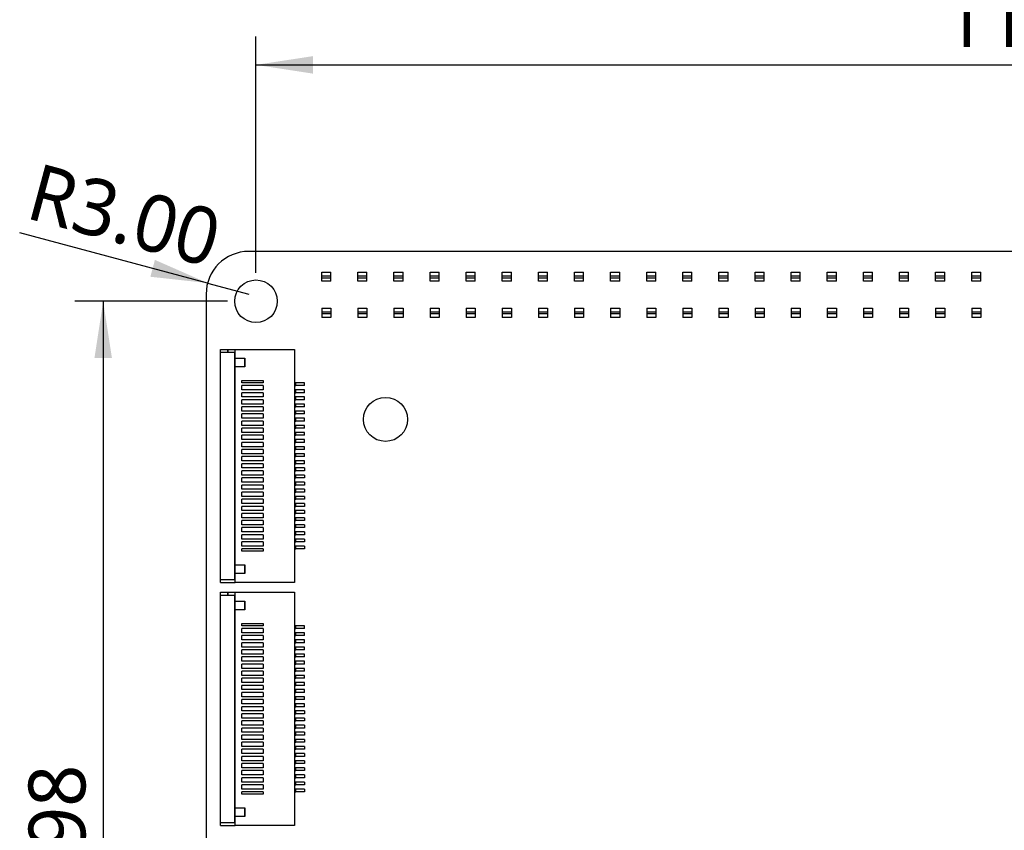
# Model space of a CAD drawing. Header units: millimetres. Extents: x 3 to 207, y 3 to 294.
# Tile 4 of 94: x 70 to 104, y 153 to 181. Entities that reach past the tile are written whole.
import ezdxf

# ---------------------------------------------------------------- set-up
doc = ezdxf.new("R2010")
doc.units = ezdxf.units.MM
doc.layers.add('几何体', color=7, linetype='Continuous')
doc.layers.add('尺寸', color=3, linetype='Continuous')
doc.styles.add('SLDTEXTSTYLE0', font='Microsoft YaHei.ttf')
doc.dimstyles.new('SLDDIMSTYLE3', dxfattribs={"dimtxt": 2, "dimasz": 3.5, "dimexe": 0, "dimexo": 0.0625, "dimgap": 0.5, "dimtad": 1, "dimlfac": 2, "dimrnd": 1e-09, "dimzin": 12, "dimdsep": 46, "dimtxsty": 'SLDTEXTSTYLE0', "dimsah": 1, "dimcen": 0.09, "dimadec": 0, "dimazin": 3, "dimtfac": 1, "dimtofl": 0, "dimtmove": 0, "dimatfit": 3, "dimfxl": 0, "dimfrac": 2, "dimtolj": 1, "dimtzin": 12, "dimarcsym": 0})
doc.dimstyles.new('SLDDIMSTYLE6', dxfattribs={"dimtxt": 2, "dimasz": 3.5, "dimexe": 0, "dimexo": 0.0625, "dimgap": 0.5, "dimtad": 1, "dimlfac": 2, "dimrnd": 1e-09, "dimzin": 4, "dimdsep": 46, "dimtxsty": 'SLDTEXTSTYLE0', "dimsah": 1, "dimcen": 0, "dimadec": 0, "dimazin": 1, "dimtfac": 1, "dimtofl": 0, "dimtmove": 0, "dimatfit": 3, "dimfxl": 0, "dimfrac": 2, "dimtolj": 1, "dimtzin": 12, "dimarcsym": 0})

# ---------------------------------------------------------------- blocks, each defined once
blk = doc.blocks.new('_D_37')
at = {"layer": '尺寸', "transparency": 16777216}
for q in [(69.824, 173.885), (77.875, 171.727)]:
    blk.add_line((76.426, 172.115), q, dxfattribs=at)
blk.add_solid([(76.426, 172.115), (74.574, 172.93), (74.415, 172.336)], dxfattribs=at)
at = {"layer": '尺寸', "transparency": 16777216, "insert": (70.484, 176.35), "char_height": 2, "attachment_point": 1, "rotation": 345, "style": 'SLDTEXTSTYLE0'}
blk.add_mtext('R3.00', dxfattribs=at)
blk = doc.blocks.new('_D_38')
at = {"layer": '尺寸', "transparency": 16777216}
for p, q in [((78.129, 172.473), (78.129, 180.792)), ((137.121, 172.473), (137.121, 180.792)), ((78.129, 179.792), (137.121, 179.792))]:
    blk.add_line(p, q, dxfattribs=at)
for points in [[(78.129, 179.792), (80.129, 179.484), (80.129, 180.099)], [(137.121, 179.792), (135.121, 180.099), (135.121, 179.484)]]:
    blk.add_solid(points, dxfattribs=at)
at = {"layer": '尺寸', "transparency": 16777216, "insert": (102.317, 182.416), "char_height": 2, "attachment_point": 1, "style": 'SLDTEXTSTYLE0'}
blk.add_mtext('117.98', dxfattribs=at)
blk = doc.blocks.new('_D_42')
at = {"layer": '尺寸', "transparency": 16777216}
for p, q in [((77.129, 171.473), (71.755, 171.473)), ((72.755, 171.473), (72.755, 134.981)), ((77.129, 134.981), (71.755, 134.981))]:
    blk.add_line(p, q, dxfattribs=at)
for points in [[(72.755, 171.473), (72.448, 169.473), (73.063, 169.473)], [(72.755, 134.981), (73.063, 136.981), (72.448, 136.981)]]:
    blk.add_solid(points, dxfattribs=at)
at = {"layer": '尺寸', "transparency": 16777216, "insert": (70.131, 148.512), "char_height": 2, "attachment_point": 1, "rotation": 90, "style": 'SLDTEXTSTYLE0'}
blk.add_mtext('72.98', dxfattribs=at)

msp = doc.modelspace()

# ---------------------------------------------------------------- linework, layer by layer
at = {"layer": '几何体'}
for p, q in [((137.3753, 173.2271), (77.8753, 173.2271)), ((80.4412, 172.4981), (80.7612, 172.4981)), ((80.4412, 172.3731), (80.4412, 172.4981)), ((80.7612, 172.3731), (80.7612, 172.4981)), ((81.7112, 172.4981), (82.0312, 172.4981)), ((81.7112, 172.3731), (81.7112, 172.4981)), ((82.0312, 172.3731), (82.0312, 172.4981)), ((82.9812, 172.4981), (83.3012, 172.4981)), ((82.9812, 172.3731), (82.9812, 172.4981)), ((83.3012, 172.3731), (83.3012, 172.4981)), ((84.2512, 172.4981), (84.5712, 172.4981)), ((84.2512, 172.3731), (84.2512, 172.4981)), ((84.5712, 172.3731), (84.5712, 172.4981)), ((85.5212, 172.4981), (85.8412, 172.4981)), ((85.5212, 172.3731), (85.5212, 172.4981)), ((85.8412, 172.3731), (85.8412, 172.4981)), ((86.7912, 172.4981), (87.1112, 172.4981)), ((86.7912, 172.3731), (86.7912, 172.4981)), ((87.1112, 172.3731), (87.1112, 172.4981)), ((88.0612, 172.4981), (88.3812, 172.4981)), ((88.0612, 172.3731), (88.0612, 172.4981)), ((88.3812, 172.3731), (88.3812, 172.4981)), ((89.3312, 172.4981), (89.6512, 172.4981)), ((89.3312, 172.3731), (89.3312, 172.4981)), ((89.6512, 172.3731), (89.6512, 172.4981)), ((90.6012, 172.4981), (90.9212, 172.4981)), ((90.6012, 172.3731), (90.6012, 172.4981)), ((90.9212, 172.3731), (90.9212, 172.4981)), ((91.8712, 172.4981), (92.1912, 172.4981)), ((91.8712, 172.3731), (91.8712, 172.4981)), ((92.1912, 172.3731), (92.1912, 172.4981)), ((93.1412, 172.4981), (93.4612, 172.4981)), ((93.1412, 172.3731), (93.1412, 172.4981)), ((93.4612, 172.3731), (93.4612, 172.4981)), ((94.4112, 172.4981), (94.7312, 172.4981)), ((94.4112, 172.3731), (94.4112, 172.4981)), ((94.7312, 172.3731), (94.7312, 172.4981)), ((95.6812, 172.4981), (96.0012, 172.4981)), ((95.6812, 172.3731), (95.6812, 172.4981)), ((96.0012, 172.3731), (96.0012, 172.4981)), ((96.9512, 172.4981), (97.2712, 172.4981)), ((96.9512, 172.3731), (96.9512, 172.4981)), ((97.2712, 172.3731), (97.2712, 172.4981)), ((98.2212, 172.4981), (98.5412, 172.4981)), ((98.2212, 172.3731), (98.2212, 172.4981)), ((98.5412, 172.3731), (98.5412, 172.4981)), ((99.4912, 172.4981), (99.8112, 172.4981)), ((99.4912, 172.3731), (99.4912, 172.4981)), ((99.8112, 172.3731), (99.8112, 172.4981)), ((100.7612, 172.4981), (101.0812, 172.4981)), ((100.7612, 172.3731), (100.7612, 172.4981)), ((101.0812, 172.3731), (101.0812, 172.4981)), ((102.0312, 172.4981), (102.3512, 172.4981)), ((102.0312, 172.3731), (102.0312, 172.4981)), ((102.3512, 172.3731), (102.3512, 172.4981)), ((103.3012, 172.4981), (103.6212, 172.4981)), ((103.3012, 172.3731), (103.3012, 172.4981)), ((103.6212, 172.3731), (103.6212, 172.4981)), ((80.4412, 172.3731), (80.7612, 172.3731)), ((80.4412, 172.3031), (80.4412, 172.3731)), ((80.4412, 172.3031), (80.7612, 172.3031)), ((80.4412, 172.1781), (80.4412, 172.3031)), ((80.7612, 172.1781), (80.4412, 172.1781)), ((80.7612, 172.3031), (80.7612, 172.3731)), ((80.7612, 172.1781), (80.7612, 172.3031)), ((81.7112, 172.3731), (82.0312, 172.3731)), ((81.7112, 172.3031), (81.7112, 172.3731)), ((81.7112, 172.3031), (82.0312, 172.3031)), ((81.7112, 172.1781), (81.7112, 172.3031)), ((82.0312, 172.1781), (81.7112, 172.1781)), ((82.0312, 172.3031), (82.0312, 172.3731)), ((82.0312, 172.1781), (82.0312, 172.3031)), ((82.9812, 172.3731), (83.3012, 172.3731)), ((82.9812, 172.3031), (82.9812, 172.3731)), ((82.9812, 172.3031), (83.3012, 172.3031)), ((82.9812, 172.1781), (82.9812, 172.3031)), ((83.3012, 172.1781), (82.9812, 172.1781)), ((83.3012, 172.3031), (83.3012, 172.3731)), ((83.3012, 172.1781), (83.3012, 172.3031)), ((84.2512, 172.3731), (84.5712, 172.3731)), ((84.2512, 172.3031), (84.2512, 172.3731)), ((84.2512, 172.3031), (84.5712, 172.3031)), ((84.2512, 172.1781), (84.2512, 172.3031)), ((84.5712, 172.1781), (84.2512, 172.1781)), ((84.5712, 172.3031), (84.5712, 172.3731)), ((84.5712, 172.1781), (84.5712, 172.3031)), ((85.5212, 172.3731), (85.8412, 172.3731)), ((85.5212, 172.3031), (85.5212, 172.3731)), ((85.5212, 172.3031), (85.8412, 172.3031)), ((85.5212, 172.1781), (85.5212, 172.3031)), ((85.8412, 172.1781), (85.5212, 172.1781)), ((85.8412, 172.3031), (85.8412, 172.3731)), ((85.8412, 172.1781), (85.8412, 172.3031)), ((86.7912, 172.3731), (87.1112, 172.3731)), ((86.7912, 172.3031), (86.7912, 172.3731)), ((86.7912, 172.3031), (87.1112, 172.3031)), ((86.7912, 172.1781), (86.7912, 172.3031)), ((87.1112, 172.1781), (86.7912, 172.1781)), ((87.1112, 172.3031), (87.1112, 172.3731)), ((87.1112, 172.1781), (87.1112, 172.3031)), ((88.0612, 172.3731), (88.3812, 172.3731)), ((88.0612, 172.3031), (88.0612, 172.3731)), ((88.0612, 172.3031), (88.3812, 172.3031)), ((88.0612, 172.1781), (88.0612, 172.3031)), ((88.3812, 172.1781), (88.0612, 172.1781)), ((88.3812, 172.3031), (88.3812, 172.3731)), ((88.3812, 172.1781), (88.3812, 172.3031)), ((89.3312, 172.3731), (89.6512, 172.3731)), ((89.3312, 172.3031), (89.3312, 172.3731)), ((89.3312, 172.3031), (89.6512, 172.3031)), ((89.3312, 172.1781), (89.3312, 172.3031)), ((89.6512, 172.1781), (89.3312, 172.1781)), ((89.6512, 172.3031), (89.6512, 172.3731)), ((89.6512, 172.1781), (89.6512, 172.3031)), ((90.6012, 172.3731), (90.9212, 172.3731)), ((90.6012, 172.3031), (90.6012, 172.3731)), ((90.6012, 172.3031), (90.9212, 172.3031)), ((90.6012, 172.1781), (90.6012, 172.3031)), ((90.9212, 172.1781), (90.6012, 172.1781)), ((90.9212, 172.3031), (90.9212, 172.3731)), ((90.9212, 172.1781), (90.9212, 172.3031)), ((91.8712, 172.3731), (92.1912, 172.3731)), ((91.8712, 172.3031), (91.8712, 172.3731)), ((91.8712, 172.3031), (92.1912, 172.3031)), ((91.8712, 172.1781), (91.8712, 172.3031)), ((92.1912, 172.1781), (91.8712, 172.1781)), ((92.1912, 172.3031), (92.1912, 172.3731)), ((92.1912, 172.1781), (92.1912, 172.3031)), ((93.1412, 172.3731), (93.4612, 172.3731)), ((93.1412, 172.3031), (93.1412, 172.3731)), ((93.1412, 172.3031), (93.4612, 172.3031)), ((93.1412, 172.1781), (93.1412, 172.3031)), ((93.4612, 172.1781), (93.1412, 172.1781)), ((93.4612, 172.3031), (93.4612, 172.3731)), ((93.4612, 172.1781), (93.4612, 172.3031)), ((94.4112, 172.3731), (94.7312, 172.3731)), ((94.4112, 172.3031), (94.4112, 172.3731)), ((94.4112, 172.3031), (94.7312, 172.3031)), ((94.4112, 172.1781), (94.4112, 172.3031)), ((94.7312, 172.1781), (94.4112, 172.1781)), ((94.7312, 172.3031), (94.7312, 172.3731)), ((94.7312, 172.1781), (94.7312, 172.3031)), ((95.6812, 172.3731), (96.0012, 172.3731)), ((95.6812, 172.3031), (95.6812, 172.3731)), ((95.6812, 172.3031), (96.0012, 172.3031)), ((95.6812, 172.1781), (95.6812, 172.3031)), ((96.0012, 172.1781), (95.6812, 172.1781)), ((96.0012, 172.3031), (96.0012, 172.3731)), ((96.0012, 172.1781), (96.0012, 172.3031)), ((96.9512, 172.3731), (97.2712, 172.3731)), ((96.9512, 172.3031), (96.9512, 172.3731)), ((96.9512, 172.3031), (97.2712, 172.3031)), ((96.9512, 172.1781), (96.9512, 172.3031)), ((97.2712, 172.1781), (96.9512, 172.1781)), ((97.2712, 172.3031), (97.2712, 172.3731)), ((97.2712, 172.1781), (97.2712, 172.3031)), ((98.2212, 172.3731), (98.5412, 172.3731)), ((98.2212, 172.3031), (98.2212, 172.3731)), ((98.2212, 172.3031), (98.5412, 172.3031)), ((98.2212, 172.1781), (98.2212, 172.3031)), ((98.5412, 172.1781), (98.2212, 172.1781)), ((98.5412, 172.3031), (98.5412, 172.3731)), ((98.5412, 172.1781), (98.5412, 172.3031)), ((99.4912, 172.3731), (99.8112, 172.3731)), ((99.4912, 172.3031), (99.4912, 172.3731)), ((99.4912, 172.3031), (99.8112, 172.3031)), ((99.4912, 172.1781), (99.4912, 172.3031)), ((99.8112, 172.1781), (99.4912, 172.1781)), ((99.8112, 172.3031), (99.8112, 172.3731)), ((99.8112, 172.1781), (99.8112, 172.3031)), ((100.7612, 172.3731), (101.0812, 172.3731)), ((100.7612, 172.3031), (100.7612, 172.3731)), ((100.7612, 172.3031), (101.0812, 172.3031)), ((100.7612, 172.1781), (100.7612, 172.3031)), ((101.0812, 172.1781), (100.7612, 172.1781)), ((101.0812, 172.3031), (101.0812, 172.3731)), ((101.0812, 172.1781), (101.0812, 172.3031)), ((102.0312, 172.3731), (102.3512, 172.3731)), ((102.0312, 172.3031), (102.0312, 172.3731)), ((102.0312, 172.3031), (102.3512, 172.3031)), ((102.0312, 172.1781), (102.0312, 172.3031)), ((102.3512, 172.1781), (102.0312, 172.1781)), ((102.3512, 172.3031), (102.3512, 172.3731)), ((102.3512, 172.1781), (102.3512, 172.3031)), ((103.3012, 172.3731), (103.6212, 172.3731)), ((103.3012, 172.3031), (103.3012, 172.3731)), ((103.3012, 172.3031), (103.6212, 172.3031)), ((103.3012, 172.1781), (103.3012, 172.3031)), ((103.6212, 172.1781), (103.3012, 172.1781)), ((103.6212, 172.3031), (103.6212, 172.3731)), ((103.6212, 172.1781), (103.6212, 172.3031)), ((76.3753, 171.7271), (76.3753, 134.7271)), ((80.4412, 171.2281), (80.7612, 171.2281)), ((80.4412, 171.2281), (80.4412, 171.1031)), ((80.4412, 171.1031), (80.7612, 171.1031)), ((80.4412, 171.1031), (80.4412, 171.0331)), ((80.7612, 171.2281), (80.7612, 171.1031)), ((80.7612, 171.1031), (80.7612, 171.0331)), ((81.7112, 171.2281), (82.0312, 171.2281)), ((81.7112, 171.2281), (81.7112, 171.1031)), ((81.7112, 171.1031), (82.0312, 171.1031)), ((81.7112, 171.1031), (81.7112, 171.0331)), ((82.0312, 171.2281), (82.0312, 171.1031)), ((82.0312, 171.1031), (82.0312, 171.0331)), ((82.9812, 171.2281), (83.3012, 171.2281)), ((82.9812, 171.2281), (82.9812, 171.1031)), ((82.9812, 171.1031), (83.3012, 171.1031)), ((82.9812, 171.1031), (82.9812, 171.0331)), ((83.3012, 171.2281), (83.3012, 171.1031)), ((83.3012, 171.1031), (83.3012, 171.0331)), ((84.2512, 171.2281), (84.5712, 171.2281)), ((84.2512, 171.2281), (84.2512, 171.1031)), ((84.2512, 171.1031), (84.5712, 171.1031)), ((84.2512, 171.1031), (84.2512, 171.0331)), ((84.5712, 171.2281), (84.5712, 171.1031)), ((84.5712, 171.1031), (84.5712, 171.0331)), ((85.5212, 171.2281), (85.8412, 171.2281)), ((85.5212, 171.2281), (85.5212, 171.1031)), ((85.5212, 171.1031), (85.8412, 171.1031)), ((85.5212, 171.1031), (85.5212, 171.0331)), ((85.8412, 171.2281), (85.8412, 171.1031)), ((85.8412, 171.1031), (85.8412, 171.0331)), ((86.7912, 171.2281), (87.1112, 171.2281)), ((86.7912, 171.2281), (86.7912, 171.1031)), ((86.7912, 171.1031), (87.1112, 171.1031)), ((86.7912, 171.1031), (86.7912, 171.0331)), ((87.1112, 171.2281), (87.1112, 171.1031)), ((87.1112, 171.1031), (87.1112, 171.0331)), ((88.0612, 171.2281), (88.3812, 171.2281)), ((88.0612, 171.2281), (88.0612, 171.1031)), ((88.0612, 171.1031), (88.3812, 171.1031)), ((88.0612, 171.1031), (88.0612, 171.0331)), ((88.3812, 171.2281), (88.3812, 171.1031)), ((88.3812, 171.1031), (88.3812, 171.0331)), ((89.3312, 171.2281), (89.6512, 171.2281)), ((89.3312, 171.2281), (89.3312, 171.1031)), ((89.3312, 171.1031), (89.6512, 171.1031)), ((89.3312, 171.1031), (89.3312, 171.0331)), ((89.6512, 171.2281), (89.6512, 171.1031)), ((89.6512, 171.1031), (89.6512, 171.0331)), ((90.6012, 171.2281), (90.9212, 171.2281)), ((90.6012, 171.2281), (90.6012, 171.1031)), ((90.6012, 171.1031), (90.9212, 171.1031)), ((90.6012, 171.1031), (90.6012, 171.0331)), ((90.9212, 171.2281), (90.9212, 171.1031)), ((90.9212, 171.1031), (90.9212, 171.0331)), ((91.8712, 171.2281), (92.1912, 171.2281)), ((91.8712, 171.2281), (91.8712, 171.1031)), ((91.8712, 171.1031), (92.1912, 171.1031)), ((91.8712, 171.1031), (91.8712, 171.0331)), ((92.1912, 171.2281), (92.1912, 171.1031)), ((92.1912, 171.1031), (92.1912, 171.0331)), ((93.1412, 171.2281), (93.4612, 171.2281)), ((93.1412, 171.2281), (93.1412, 171.1031)), ((93.1412, 171.1031), (93.4612, 171.1031)), ((93.1412, 171.1031), (93.1412, 171.0331)), ((93.4612, 171.2281), (93.4612, 171.1031)), ((93.4612, 171.1031), (93.4612, 171.0331)), ((94.4112, 171.2281), (94.7312, 171.2281)), ((94.4112, 171.2281), (94.4112, 171.1031)), ((94.4112, 171.1031), (94.7312, 171.1031)), ((94.4112, 171.1031), (94.4112, 171.0331)), ((94.7312, 171.2281), (94.7312, 171.1031)), ((94.7312, 171.1031), (94.7312, 171.0331)), ((95.6812, 171.2281), (96.0012, 171.2281)), ((95.6812, 171.2281), (95.6812, 171.1031)), ((95.6812, 171.1031), (96.0012, 171.1031)), ((95.6812, 171.1031), (95.6812, 171.0331)), ((96.0012, 171.2281), (96.0012, 171.1031)), ((96.0012, 171.1031), (96.0012, 171.0331)), ((96.9512, 171.2281), (97.2712, 171.2281)), ((96.9512, 171.2281), (96.9512, 171.1031)), ((96.9512, 171.1031), (97.2712, 171.1031)), ((96.9512, 171.1031), (96.9512, 171.0331)), ((97.2712, 171.2281), (97.2712, 171.1031)), ((97.2712, 171.1031), (97.2712, 171.0331)), ((98.2212, 171.2281), (98.5412, 171.2281)), ((98.2212, 171.2281), (98.2212, 171.1031)), ((98.2212, 171.1031), (98.5412, 171.1031)), ((98.2212, 171.1031), (98.2212, 171.0331)), ((98.5412, 171.2281), (98.5412, 171.1031)), ((98.5412, 171.1031), (98.5412, 171.0331)), ((99.4912, 171.2281), (99.8112, 171.2281)), ((99.4912, 171.2281), (99.4912, 171.1031)), ((99.4912, 171.1031), (99.8112, 171.1031)), ((99.4912, 171.1031), (99.4912, 171.0331)), ((99.8112, 171.2281), (99.8112, 171.1031)), ((99.8112, 171.1031), (99.8112, 171.0331)), ((100.7612, 171.2281), (101.0812, 171.2281)), ((100.7612, 171.2281), (100.7612, 171.1031)), ((100.7612, 171.1031), (101.0812, 171.1031)), ((100.7612, 171.1031), (100.7612, 171.0331)), ((101.0812, 171.2281), (101.0812, 171.1031)), ((101.0812, 171.1031), (101.0812, 171.0331)), ((102.0312, 171.2281), (102.3512, 171.2281)), ((102.0312, 171.2281), (102.0312, 171.1031)), ((102.0312, 171.1031), (102.3512, 171.1031)), ((102.0312, 171.1031), (102.0312, 171.0331)), ((102.3512, 171.2281), (102.3512, 171.1031)), ((102.3512, 171.1031), (102.3512, 171.0331)), ((103.3012, 171.2281), (103.6212, 171.2281)), ((103.3012, 171.2281), (103.3012, 171.1031)), ((103.3012, 171.1031), (103.6212, 171.1031)), ((103.3012, 171.1031), (103.3012, 171.0331)), ((103.6212, 171.2281), (103.6212, 171.1031)), ((103.6212, 171.1031), (103.6212, 171.0331)), ((80.7612, 171.0331), (80.4412, 171.0331)), ((80.4412, 171.0331), (80.4412, 170.9081)), ((80.7612, 170.9081), (80.4412, 170.9081)), ((80.7612, 171.0331), (80.7612, 170.9081)), ((82.0312, 171.0331), (81.7112, 171.0331)), ((81.7112, 171.0331), (81.7112, 170.9081)), ((82.0312, 170.9081), (81.7112, 170.9081)), ((82.0312, 171.0331), (82.0312, 170.9081)), ((83.3012, 171.0331), (82.9812, 171.0331)), ((82.9812, 171.0331), (82.9812, 170.9081)), ((83.3012, 170.9081), (82.9812, 170.9081)), ((83.3012, 171.0331), (83.3012, 170.9081)), ((84.5712, 171.0331), (84.2512, 171.0331)), ((84.2512, 171.0331), (84.2512, 170.9081)), ((84.5712, 170.9081), (84.2512, 170.9081)), ((84.5712, 171.0331), (84.5712, 170.9081)), ((85.8412, 171.0331), (85.5212, 171.0331)), ((85.5212, 171.0331), (85.5212, 170.9081)), ((85.8412, 170.9081), (85.5212, 170.9081)), ((85.8412, 171.0331), (85.8412, 170.9081)), ((87.1112, 171.0331), (86.7912, 171.0331)), ((86.7912, 171.0331), (86.7912, 170.9081)), ((87.1112, 170.9081), (86.7912, 170.9081)), ((87.1112, 171.0331), (87.1112, 170.9081)), ((88.3812, 171.0331), (88.0612, 171.0331)), ((88.0612, 171.0331), (88.0612, 170.9081)), ((88.3812, 170.9081), (88.0612, 170.9081)), ((88.3812, 171.0331), (88.3812, 170.9081)), ((89.6512, 171.0331), (89.3312, 171.0331)), ((89.3312, 171.0331), (89.3312, 170.9081)), ((89.6512, 170.9081), (89.3312, 170.9081)), ((89.6512, 171.0331), (89.6512, 170.9081)), ((90.9212, 171.0331), (90.6012, 171.0331)), ((90.6012, 171.0331), (90.6012, 170.9081)), ((90.9212, 170.9081), (90.6012, 170.9081)), ((90.9212, 171.0331), (90.9212, 170.9081)), ((92.1912, 171.0331), (91.8712, 171.0331)), ((91.8712, 171.0331), (91.8712, 170.9081)), ((92.1912, 170.9081), (91.8712, 170.9081)), ((92.1912, 171.0331), (92.1912, 170.9081)), ((93.4612, 171.0331), (93.1412, 171.0331)), ((93.1412, 171.0331), (93.1412, 170.9081)), ((93.4612, 170.9081), (93.1412, 170.9081)), ((93.4612, 171.0331), (93.4612, 170.9081)), ((94.7312, 171.0331), (94.4112, 171.0331)), ((94.4112, 171.0331), (94.4112, 170.9081)), ((94.7312, 170.9081), (94.4112, 170.9081)), ((94.7312, 171.0331), (94.7312, 170.9081)), ((96.0012, 171.0331), (95.6812, 171.0331)), ((95.6812, 171.0331), (95.6812, 170.9081)), ((96.0012, 170.9081), (95.6812, 170.9081)), ((96.0012, 171.0331), (96.0012, 170.9081)), ((97.2712, 171.0331), (96.9512, 171.0331)), ((96.9512, 171.0331), (96.9512, 170.9081)), ((97.2712, 170.9081), (96.9512, 170.9081)), ((97.2712, 171.0331), (97.2712, 170.9081)), ((98.5412, 171.0331), (98.2212, 171.0331)), ((98.2212, 171.0331), (98.2212, 170.9081)), ((98.5412, 170.9081), (98.2212, 170.9081)), ((98.5412, 171.0331), (98.5412, 170.9081)), ((99.8112, 171.0331), (99.4912, 171.0331)), ((99.4912, 171.0331), (99.4912, 170.9081)), ((99.8112, 170.9081), (99.4912, 170.9081)), ((99.8112, 171.0331), (99.8112, 170.9081)), ((101.0812, 171.0331), (100.7612, 171.0331)), ((100.7612, 171.0331), (100.7612, 170.9081)), ((101.0812, 170.9081), (100.7612, 170.9081)), ((101.0812, 171.0331), (101.0812, 170.9081)), ((102.3512, 171.0331), (102.0312, 171.0331)), ((102.0312, 171.0331), (102.0312, 170.9081)), ((102.3512, 170.9081), (102.0312, 170.9081)), ((102.3512, 171.0331), (102.3512, 170.9081)), ((103.6212, 171.0331), (103.3012, 171.0331)), ((103.3012, 171.0331), (103.3012, 170.9081)), ((103.6212, 170.9081), (103.3012, 170.9081)), ((103.6212, 171.0331), (103.6212, 170.9081)), ((76.8833, 169.7821), (77.1333, 169.7821)), ((76.8833, 169.6821), (76.8833, 169.7821)), ((76.8833, 169.6821), (77.3845, 169.6821)), ((76.8833, 161.6821), (76.8833, 169.6821)), ((77.1333, 169.6821), (77.1333, 169.7821)), ((77.1433, 169.7821), (77.1433, 169.6821)), ((77.1433, 169.7821), (77.3945, 169.7821)), ((77.3845, 161.6821), (77.3845, 169.6821)), ((77.3945, 169.7821), (79.4833, 169.7821)), ((77.3945, 169.4721), (77.3945, 169.7821)), ((79.4833, 169.7821), (79.4833, 161.5821)), ((77.3945, 169.4721), (77.7414, 169.4721)), ((77.3945, 169.4721), (77.3945, 169.4621)), ((77.7314, 169.4621), (77.3945, 169.4621)), ((77.3945, 169.1726), (77.3945, 169.4621)), ((77.7314, 169.1726), (77.7314, 169.4621)), ((77.7414, 169.4721), (77.7414, 169.1626)), ((77.3945, 169.1726), (77.7314, 169.1726)), ((77.3945, 169.1726), (77.3945, 169.1626)), ((77.7414, 169.1626), (77.3945, 169.1626)), ((77.3945, 162.2015), (77.3945, 169.1626)), ((77.6333, 168.6071), (77.6333, 168.6821)), ((77.6333, 168.6821), (78.3833, 168.6821)), ((78.3833, 168.6821), (78.3833, 168.6071)), ((78.3833, 168.6071), (77.6333, 168.6071)), ((77.6333, 168.3571), (77.6333, 168.5071)), ((78.3833, 168.5071), (77.6333, 168.5071)), ((78.3833, 168.3571), (77.6333, 168.3571)), ((78.3833, 168.5071), (78.3833, 168.3571)), ((79.5333, 168.6071), (79.4833, 168.6071)), ((79.4833, 168.5071), (79.5333, 168.5071)), ((79.5333, 168.3571), (79.4833, 168.3571)), ((79.5333, 168.5071), (79.5333, 168.6071)), ((79.8333, 168.6071), (79.5333, 168.6071)), ((79.8333, 168.5071), (79.5333, 168.5071)), ((79.5333, 168.2571), (79.5333, 168.3571)), ((79.8333, 168.3571), (79.5333, 168.3571)), ((79.8333, 168.5071), (79.8333, 168.6071)), ((79.8333, 168.2571), (79.8333, 168.3571)), ((77.6333, 168.1071), (77.6333, 168.2571)), ((78.3833, 168.2571), (77.6333, 168.2571)), ((78.3833, 168.1071), (77.6333, 168.1071)), ((77.6333, 167.8571), (77.6333, 168.0071)), ((78.3833, 168.0071), (77.6333, 168.0071)), ((78.3833, 168.2571), (78.3833, 168.1071)), ((78.3833, 168.0071), (78.3833, 167.8571)), ((79.4833, 168.2571), (79.5333, 168.2571)), ((79.5333, 168.1071), (79.4833, 168.1071)), ((79.4833, 168.0071), (79.5333, 168.0071)), ((79.8333, 168.2571), (79.5333, 168.2571)), ((79.5333, 168.0071), (79.5333, 168.1071)), ((79.8333, 168.1071), (79.5333, 168.1071)), ((79.8333, 168.0071), (79.5333, 168.0071)), ((79.8333, 168.0071), (79.8333, 168.1071)), ((78.3833, 167.8571), (77.6333, 167.8571)), ((77.6333, 167.6071), (77.6333, 167.7571)), ((78.3833, 167.7571), (77.6333, 167.7571)), ((78.3833, 167.6071), (77.6333, 167.6071)), ((78.3833, 167.7571), (78.3833, 167.6071)), ((79.5333, 167.8571), (79.4833, 167.8571)), ((79.4833, 167.7571), (79.5333, 167.7571)), ((79.5333, 167.6071), (79.4833, 167.6071)), ((79.5333, 167.7571), (79.5333, 167.8571)), ((79.8333, 167.8571), (79.5333, 167.8571)), ((79.8333, 167.7571), (79.5333, 167.7571)), ((79.5333, 167.5071), (79.5333, 167.6071)), ((79.8333, 167.6071), (79.5333, 167.6071)), ((79.8333, 167.7571), (79.8333, 167.8571)), ((79.8333, 167.5071), (79.8333, 167.6071)), ((77.6333, 167.3571), (77.6333, 167.5071)), ((78.3833, 167.5071), (77.6333, 167.5071)), ((78.3833, 167.3571), (77.6333, 167.3571)), ((77.6333, 167.1071), (77.6333, 167.2571)), ((78.3833, 167.2571), (77.6333, 167.2571)), ((78.3833, 167.5071), (78.3833, 167.3571)), ((78.3833, 167.2571), (78.3833, 167.1071)), ((79.4833, 167.5071), (79.5333, 167.5071)), ((79.5333, 167.3571), (79.4833, 167.3571)), ((79.4833, 167.2571), (79.5333, 167.2571)), ((79.8333, 167.5071), (79.5333, 167.5071)), ((79.5333, 167.2571), (79.5333, 167.3571)), ((79.8333, 167.3571), (79.5333, 167.3571)), ((79.8333, 167.2571), (79.5333, 167.2571)), ((79.8333, 167.2571), (79.8333, 167.3571)), ((78.3833, 167.1071), (77.6333, 167.1071)), ((77.6333, 166.8571), (77.6333, 167.0071)), ((78.3833, 167.0071), (77.6333, 167.0071)), ((78.3833, 167.0071), (78.3833, 166.8571)), ((79.5333, 167.1071), (79.4833, 167.1071)), ((79.4833, 167.0071), (79.5333, 167.0071)), ((79.5333, 167.0071), (79.5333, 167.1071)), ((79.8333, 167.1071), (79.5333, 167.1071)), ((79.8333, 167.0071), (79.5333, 167.0071)), ((79.8333, 167.0071), (79.8333, 167.1071)), ((78.3833, 166.8571), (77.6333, 166.8571)), ((77.6333, 166.6071), (77.6333, 166.7571)), ((78.3833, 166.7571), (77.6333, 166.7571)), ((78.3833, 166.6071), (77.6333, 166.6071)), ((78.3833, 166.7571), (78.3833, 166.6071)), ((79.5333, 166.8571), (79.4833, 166.8571)), ((79.4833, 166.7571), (79.5333, 166.7571)), ((79.5333, 166.6071), (79.4833, 166.6071)), ((79.5333, 166.7571), (79.5333, 166.8571)), ((79.8333, 166.8571), (79.5333, 166.8571)), ((79.8333, 166.7571), (79.5333, 166.7571)), ((79.5333, 166.5071), (79.5333, 166.6071)), ((79.8333, 166.6071), (79.5333, 166.6071)), ((79.8333, 166.7571), (79.8333, 166.8571)), ((79.8333, 166.5071), (79.8333, 166.6071)), ((77.6333, 166.3571), (77.6333, 166.5071)), ((78.3833, 166.5071), (77.6333, 166.5071)), ((78.3833, 166.3571), (77.6333, 166.3571)), ((77.6333, 166.1071), (77.6333, 166.2571)), ((78.3833, 166.2571), (77.6333, 166.2571)), ((78.3833, 166.5071), (78.3833, 166.3571)), ((78.3833, 166.2571), (78.3833, 166.1071)), ((79.4833, 166.5071), (79.5333, 166.5071)), ((79.5333, 166.3571), (79.4833, 166.3571)), ((79.4833, 166.2571), (79.5333, 166.2571)), ((79.8333, 166.5071), (79.5333, 166.5071)), ((79.5333, 166.2571), (79.5333, 166.3571)), ((79.8333, 166.3571), (79.5333, 166.3571)), ((79.8333, 166.2571), (79.5333, 166.2571)), ((79.8333, 166.2571), (79.8333, 166.3571)), ((78.3833, 166.1071), (77.6333, 166.1071)), ((77.6333, 165.8571), (77.6333, 166.0071)), ((78.3833, 166.0071), (77.6333, 166.0071)), ((78.3833, 166.0071), (78.3833, 165.8571)), ((79.5333, 166.1071), (79.4833, 166.1071)), ((79.4833, 166.0071), (79.5333, 166.0071)), ((79.5333, 166.0071), (79.5333, 166.1071)), ((79.8333, 166.1071), (79.5333, 166.1071)), ((79.8333, 166.0071), (79.5333, 166.0071)), ((79.8333, 166.0071), (79.8333, 166.1071)), ((78.3833, 165.8571), (77.6333, 165.8571)), ((77.6333, 165.6071), (77.6333, 165.7571)), ((78.3833, 165.7571), (77.6333, 165.7571)), ((78.3833, 165.6071), (77.6333, 165.6071)), ((78.3833, 165.7571), (78.3833, 165.6071)), ((79.5333, 165.8571), (79.4833, 165.8571)), ((79.4833, 165.7571), (79.5333, 165.7571)), ((79.5333, 165.6071), (79.4833, 165.6071)), ((79.5333, 165.7571), (79.5333, 165.8571)), ((79.8333, 165.8571), (79.5333, 165.8571)), ((79.8333, 165.7571), (79.5333, 165.7571)), ((79.5333, 165.5071), (79.5333, 165.6071)), ((79.8333, 165.6071), (79.5333, 165.6071)), ((79.8333, 165.7571), (79.8333, 165.8571)), ((79.8333, 165.6071), (79.8333, 165.5071)), ((77.6333, 165.3571), (77.6333, 165.5071)), ((78.3833, 165.5071), (77.6333, 165.5071)), ((78.3833, 165.3571), (77.6333, 165.3571)), ((77.6333, 165.1071), (77.6333, 165.2571)), ((78.3833, 165.2571), (77.6333, 165.2571)), ((78.3833, 165.5071), (78.3833, 165.3571)), ((78.3833, 165.2571), (78.3833, 165.1071)), ((79.4833, 165.5071), (79.5333, 165.5071)), ((79.5333, 165.3571), (79.4833, 165.3571)), ((79.4833, 165.2571), (79.5333, 165.2571)), ((79.8333, 165.5071), (79.5333, 165.5071)), ((79.5333, 165.2571), (79.5333, 165.3571)), ((79.8333, 165.3571), (79.5333, 165.3571)), ((79.8333, 165.2571), (79.5333, 165.2571)), ((79.8333, 165.3571), (79.8333, 165.2571)), ((78.3833, 165.1071), (77.6333, 165.1071)), ((77.6333, 164.8571), (77.6333, 165.0071)), ((78.3833, 165.0071), (77.6333, 165.0071)), ((78.3833, 164.8571), (77.6333, 164.8571)), ((78.3833, 165.0071), (78.3833, 164.8571)), ((79.5333, 165.1071), (79.4833, 165.1071)), ((79.4833, 165.0071), (79.5333, 165.0071)), ((79.5333, 164.8571), (79.4833, 164.8571)), ((79.5333, 165.0071), (79.5333, 165.1071)), ((79.8333, 165.1071), (79.5333, 165.1071)), ((79.8333, 165.0071), (79.5333, 165.0071)), ((79.5333, 164.7571), (79.5333, 164.8571)), ((79.8333, 164.8571), (79.5333, 164.8571)), ((79.8333, 165.1071), (79.8333, 165.0071)), ((79.8333, 164.8571), (79.8333, 164.7571)), ((77.6333, 164.6071), (77.6333, 164.7571)), ((78.3833, 164.7571), (77.6333, 164.7571)), ((78.3833, 164.6071), (77.6333, 164.6071)), ((77.6333, 164.3571), (77.6333, 164.5071)), ((78.3833, 164.5071), (77.6333, 164.5071)), ((78.3833, 164.7571), (78.3833, 164.6071)), ((78.3833, 164.5071), (78.3833, 164.3571)), ((79.4833, 164.7571), (79.5333, 164.7571)), ((79.5333, 164.6071), (79.4833, 164.6071)), ((79.4833, 164.5071), (79.5333, 164.5071)), ((79.8333, 164.7571), (79.5333, 164.7571)), ((79.5333, 164.5071), (79.5333, 164.6071)), ((79.8333, 164.6071), (79.5333, 164.6071)), ((79.8333, 164.5071), (79.5333, 164.5071)), ((79.8333, 164.6071), (79.8333, 164.5071)), ((78.3833, 164.3571), (77.6333, 164.3571)), ((77.6333, 164.1071), (77.6333, 164.2571)), ((78.3833, 164.2571), (77.6333, 164.2571)), ((78.3833, 164.2571), (78.3833, 164.1071)), ((79.5333, 164.3571), (79.4833, 164.3571)), ((79.4833, 164.2571), (79.5333, 164.2571)), ((79.5333, 164.2571), (79.5333, 164.3571)), ((79.8333, 164.3571), (79.5333, 164.3571)), ((79.8333, 164.2571), (79.5333, 164.2571)), ((79.8333, 164.3571), (79.8333, 164.2571)), ((78.3833, 164.1071), (77.6333, 164.1071)), ((77.6333, 163.8571), (77.6333, 164.0071)), ((78.3833, 164.0071), (77.6333, 164.0071)), ((78.3833, 163.8571), (77.6333, 163.8571)), ((78.3833, 164.0071), (78.3833, 163.8571)), ((79.5333, 164.1071), (79.4833, 164.1071)), ((79.4833, 164.0071), (79.5333, 164.0071)), ((79.5333, 163.8571), (79.4833, 163.8571)), ((79.5333, 164.0071), (79.5333, 164.1071)), ((79.8333, 164.1071), (79.5333, 164.1071)), ((79.8333, 164.0071), (79.5333, 164.0071)), ((79.5333, 163.7571), (79.5333, 163.8571)), ((79.8333, 163.8571), (79.5333, 163.8571)), ((79.8333, 164.1071), (79.8333, 164.0071)), ((79.8333, 163.8571), (79.8333, 163.7571)), ((77.6333, 163.6071), (77.6333, 163.7571)), ((78.3833, 163.7571), (77.6333, 163.7571)), ((78.3833, 163.6071), (77.6333, 163.6071)), ((77.6333, 163.3571), (77.6333, 163.5071)), ((78.3833, 163.5071), (77.6333, 163.5071)), ((78.3833, 163.7571), (78.3833, 163.6071)), ((78.3833, 163.5071), (78.3833, 163.3571)), ((79.4833, 163.7571), (79.5333, 163.7571)), ((79.5333, 163.6071), (79.4833, 163.6071)), ((79.4833, 163.5071), (79.5333, 163.5071)), ((79.8333, 163.7571), (79.5333, 163.7571)), ((79.5333, 163.5071), (79.5333, 163.6071)), ((79.8333, 163.6071), (79.5333, 163.6071)), ((79.8333, 163.5071), (79.5333, 163.5071)), ((79.8333, 163.6071), (79.8333, 163.5071)), ((78.3833, 163.3571), (77.6333, 163.3571)), ((77.6333, 163.1071), (77.6333, 163.2571)), ((78.3833, 163.2571), (77.6333, 163.2571)), ((78.3833, 163.1071), (77.6333, 163.1071)), ((78.3833, 163.2571), (78.3833, 163.1071)), ((79.5333, 163.3571), (79.4833, 163.3571)), ((79.4833, 163.2571), (79.5333, 163.2571)), ((79.5333, 163.1071), (79.4833, 163.1071)), ((79.5333, 163.2571), (79.5333, 163.3571)), ((79.8333, 163.3571), (79.5333, 163.3571)), ((79.8333, 163.2571), (79.5333, 163.2571)), ((79.5333, 163.0071), (79.5333, 163.1071)), ((79.8333, 163.1071), (79.5333, 163.1071)), ((79.8333, 163.3571), (79.8333, 163.2571)), ((79.8333, 163.1071), (79.8333, 163.0071)), ((77.6333, 162.8571), (77.6333, 163.0071)), ((78.3833, 163.0071), (77.6333, 163.0071)), ((78.3833, 162.8571), (77.6333, 162.8571)), ((77.6333, 162.6821), (77.6333, 162.7571)), ((78.3833, 162.7571), (77.6333, 162.7571)), ((78.3833, 163.0071), (78.3833, 162.8571)), ((78.3833, 162.7571), (78.3833, 162.6821)), ((79.4833, 163.0071), (79.5333, 163.0071)), ((79.5333, 162.8571), (79.4833, 162.8571)), ((79.4833, 162.7571), (79.5333, 162.7571)), ((79.8333, 163.0071), (79.5333, 163.0071)), ((79.5333, 162.7571), (79.5333, 162.8571)), ((79.8333, 162.8571), (79.5333, 162.8571)), ((79.8333, 162.7571), (79.5333, 162.7571)), ((79.8333, 162.8571), (79.8333, 162.7571)), ((78.3833, 162.6821), (77.6333, 162.6821)), ((77.3945, 162.2015), (77.7414, 162.2015)), ((77.3945, 162.2015), (77.3945, 162.1915)), ((77.7314, 162.1915), (77.3945, 162.1915)), ((77.3945, 161.9021), (77.3945, 162.1915)), ((77.7314, 161.9021), (77.7314, 162.1915)), ((77.7414, 162.2015), (77.7414, 161.8921)), ((77.3845, 161.7821), (77.3945, 161.7821)), ((77.3945, 161.9021), (77.7314, 161.9021)), ((77.3945, 161.9021), (77.3945, 161.8921)), ((77.7414, 161.8921), (77.3945, 161.8921)), ((77.3945, 161.5821), (77.3945, 161.8921)), ((76.8833, 161.6821), (77.3845, 161.6821)), ((76.8833, 161.5821), (76.8833, 161.6821)), ((76.8833, 161.5821), (77.3945, 161.5821)), ((79.4833, 161.5821), (77.3945, 161.5821)), ((76.8833, 161.2321), (77.1333, 161.2321)), ((76.8833, 161.1321), (76.8833, 161.2321)), ((76.8833, 161.1321), (77.3845, 161.1321)), ((76.8833, 153.1321), (76.8833, 161.1321)), ((77.1333, 161.1321), (77.1333, 161.2321)), ((77.1433, 161.2321), (77.1433, 161.1321)), ((77.1433, 161.2321), (77.3945, 161.2321)), ((77.3845, 153.1321), (77.3845, 161.1321)), ((77.3945, 161.2321), (79.4833, 161.2321)), ((77.3945, 160.9221), (77.3945, 161.2321)), ((79.4833, 161.2321), (79.4833, 153.0321)), ((77.3945, 160.9221), (77.7414, 160.9221)), ((77.3945, 160.9221), (77.3945, 160.9121)), ((77.7314, 160.9121), (77.3945, 160.9121)), ((77.3945, 160.6226), (77.3945, 160.9121)), ((77.7314, 160.6226), (77.7314, 160.9121)), ((77.7414, 160.9221), (77.7414, 160.6126)), ((77.3945, 160.6226), (77.7314, 160.6226)), ((77.3945, 160.6226), (77.3945, 160.6126)), ((77.7414, 160.6126), (77.3945, 160.6126)), ((77.3945, 153.6515), (77.3945, 160.6126)), ((77.6333, 160.0571), (77.6333, 160.1321)), ((77.6333, 160.1321), (78.3833, 160.1321)), ((78.3833, 160.0571), (77.6333, 160.0571)), ((78.3833, 160.1321), (78.3833, 160.0571)), ((79.5333, 160.0571), (79.4833, 160.0571)), ((79.5333, 159.9571), (79.5333, 160.0571)), ((79.8333, 160.0571), (79.5333, 160.0571)), ((79.8333, 159.9571), (79.8333, 160.0571)), ((77.6333, 159.8071), (77.6333, 159.9571)), ((78.3833, 159.9571), (77.6333, 159.9571)), ((78.3833, 159.8071), (77.6333, 159.8071)), ((77.6333, 159.5571), (77.6333, 159.7071)), ((78.3833, 159.7071), (77.6333, 159.7071)), ((78.3833, 159.9571), (78.3833, 159.8071)), ((78.3833, 159.7071), (78.3833, 159.5571)), ((79.4833, 159.9571), (79.5333, 159.9571)), ((79.5333, 159.8071), (79.4833, 159.8071)), ((79.4833, 159.7071), (79.5333, 159.7071)), ((79.8333, 159.9571), (79.5333, 159.9571)), ((79.5333, 159.7071), (79.5333, 159.8071)), ((79.8333, 159.8071), (79.5333, 159.8071)), ((79.8333, 159.7071), (79.5333, 159.7071)), ((79.8333, 159.7071), (79.8333, 159.8071)), ((78.3833, 159.5571), (77.6333, 159.5571)), ((77.6333, 159.3071), (77.6333, 159.4571)), ((78.3833, 159.4571), (77.6333, 159.4571)), ((78.3833, 159.3071), (77.6333, 159.3071)), ((78.3833, 159.4571), (78.3833, 159.3071)), ((79.5333, 159.5571), (79.4833, 159.5571)), ((79.4833, 159.4571), (79.5333, 159.4571)), ((79.5333, 159.3071), (79.4833, 159.3071)), ((79.5333, 159.4571), (79.5333, 159.5571)), ((79.8333, 159.5571), (79.5333, 159.5571)), ((79.8333, 159.4571), (79.5333, 159.4571)), ((79.5333, 159.2071), (79.5333, 159.3071)), ((79.8333, 159.3071), (79.5333, 159.3071)), ((79.8333, 159.4571), (79.8333, 159.5571)), ((79.8333, 159.2071), (79.8333, 159.3071)), ((77.6333, 159.0571), (77.6333, 159.2071)), ((78.3833, 159.2071), (77.6333, 159.2071)), ((78.3833, 159.0571), (77.6333, 159.0571)), ((77.6333, 158.8071), (77.6333, 158.9571)), ((78.3833, 158.9571), (77.6333, 158.9571)), ((78.3833, 159.2071), (78.3833, 159.0571)), ((78.3833, 158.9571), (78.3833, 158.8071)), ((79.4833, 159.2071), (79.5333, 159.2071)), ((79.5333, 159.0571), (79.4833, 159.0571)), ((79.4833, 158.9571), (79.5333, 158.9571)), ((79.8333, 159.2071), (79.5333, 159.2071)), ((79.5333, 158.9571), (79.5333, 159.0571)), ((79.8333, 159.0571), (79.5333, 159.0571)), ((79.8333, 158.9571), (79.5333, 158.9571)), ((79.8333, 158.9571), (79.8333, 159.0571)), ((78.3833, 158.8071), (77.6333, 158.8071)), ((77.6333, 158.5571), (77.6333, 158.7071)), ((78.3833, 158.7071), (77.6333, 158.7071)), ((78.3833, 158.7071), (78.3833, 158.5571)), ((79.5333, 158.8071), (79.4833, 158.8071)), ((79.4833, 158.7071), (79.5333, 158.7071)), ((79.5333, 158.7071), (79.5333, 158.8071)), ((79.8333, 158.8071), (79.5333, 158.8071)), ((79.8333, 158.7071), (79.5333, 158.7071)), ((79.8333, 158.7071), (79.8333, 158.8071)), ((78.3833, 158.5571), (77.6333, 158.5571)), ((77.6333, 158.3071), (77.6333, 158.4571)), ((78.3833, 158.4571), (77.6333, 158.4571)), ((78.3833, 158.3071), (77.6333, 158.3071)), ((78.3833, 158.4571), (78.3833, 158.3071)), ((79.5333, 158.5571), (79.4833, 158.5571)), ((79.4833, 158.4571), (79.5333, 158.4571)), ((79.5333, 158.3071), (79.4833, 158.3071)), ((79.5333, 158.4571), (79.5333, 158.5571)), ((79.8333, 158.5571), (79.5333, 158.5571)), ((79.8333, 158.4571), (79.5333, 158.4571)), ((79.5333, 158.2071), (79.5333, 158.3071)), ((79.8333, 158.3071), (79.5333, 158.3071)), ((79.8333, 158.4571), (79.8333, 158.5571)), ((79.8333, 158.2071), (79.8333, 158.3071)), ((77.6333, 158.0571), (77.6333, 158.2071)), ((78.3833, 158.2071), (77.6333, 158.2071)), ((78.3833, 158.0571), (77.6333, 158.0571)), ((77.6333, 157.8071), (77.6333, 157.9571)), ((78.3833, 157.9571), (77.6333, 157.9571)), ((78.3833, 158.2071), (78.3833, 158.0571)), ((78.3833, 157.9571), (78.3833, 157.8071)), ((79.4833, 158.2071), (79.5333, 158.2071)), ((79.5333, 158.0571), (79.4833, 158.0571)), ((79.4833, 157.9571), (79.5333, 157.9571)), ((79.8333, 158.2071), (79.5333, 158.2071)), ((79.5333, 157.9571), (79.5333, 158.0571)), ((79.8333, 158.0571), (79.5333, 158.0571)), ((79.8333, 157.9571), (79.5333, 157.9571)), ((79.8333, 157.9571), (79.8333, 158.0571)), ((78.3833, 157.8071), (77.6333, 157.8071)), ((77.6333, 157.5571), (77.6333, 157.7071)), ((78.3833, 157.7071), (77.6333, 157.7071)), ((78.3833, 157.5571), (77.6333, 157.5571)), ((78.3833, 157.7071), (78.3833, 157.5571)), ((79.5333, 157.8071), (79.4833, 157.8071)), ((79.4833, 157.7071), (79.5333, 157.7071)), ((79.5333, 157.5571), (79.4833, 157.5571)), ((79.5333, 157.7071), (79.5333, 157.8071)), ((79.8333, 157.8071), (79.5333, 157.8071)), ((79.8333, 157.7071), (79.5333, 157.7071)), ((79.5333, 157.4571), (79.5333, 157.5571)), ((79.8333, 157.5571), (79.5333, 157.5571)), ((79.8333, 157.7071), (79.8333, 157.8071)), ((79.8333, 157.4571), (79.8333, 157.5571)), ((77.6333, 157.3071), (77.6333, 157.4571)), ((78.3833, 157.4571), (77.6333, 157.4571)), ((78.3833, 157.3071), (77.6333, 157.3071)), ((77.6333, 157.0571), (77.6333, 157.2071)), ((78.3833, 157.2071), (77.6333, 157.2071)), ((78.3833, 157.4571), (78.3833, 157.3071)), ((78.3833, 157.2071), (78.3833, 157.0571)), ((79.4833, 157.4571), (79.5333, 157.4571)), ((79.5333, 157.3071), (79.4833, 157.3071)), ((79.4833, 157.2071), (79.5333, 157.2071)), ((79.8333, 157.4571), (79.5333, 157.4571)), ((79.5333, 157.2071), (79.5333, 157.3071)), ((79.8333, 157.3071), (79.5333, 157.3071)), ((79.8333, 157.2071), (79.5333, 157.2071)), ((79.8333, 157.2071), (79.8333, 157.3071)), ((78.3833, 157.0571), (77.6333, 157.0571)), ((77.6333, 156.8071), (77.6333, 156.9571)), ((78.3833, 156.9571), (77.6333, 156.9571)), ((78.3833, 156.9571), (78.3833, 156.8071)), ((79.5333, 157.0571), (79.4833, 157.0571)), ((79.4833, 156.9571), (79.5333, 156.9571)), ((79.5333, 156.9571), (79.5333, 157.0571)), ((79.8333, 157.0571), (79.5333, 157.0571)), ((79.8333, 156.9571), (79.5333, 156.9571)), ((79.8333, 157.0571), (79.8333, 156.9571)), ((78.3833, 156.8071), (77.6333, 156.8071)), ((77.6333, 156.5571), (77.6333, 156.7071)), ((78.3833, 156.7071), (77.6333, 156.7071)), ((78.3833, 156.5571), (77.6333, 156.5571)), ((78.3833, 156.7071), (78.3833, 156.5571)), ((79.5333, 156.8071), (79.4833, 156.8071)), ((79.4833, 156.7071), (79.5333, 156.7071)), ((79.5333, 156.5571), (79.4833, 156.5571)), ((79.5333, 156.7071), (79.5333, 156.8071)), ((79.8333, 156.8071), (79.5333, 156.8071)), ((79.8333, 156.7071), (79.5333, 156.7071)), ((79.5333, 156.4571), (79.5333, 156.5571)), ((79.8333, 156.5571), (79.5333, 156.5571)), ((79.8333, 156.8071), (79.8333, 156.7071)), ((79.8333, 156.5571), (79.8333, 156.4571)), ((77.6333, 156.3071), (77.6333, 156.4571)), ((78.3833, 156.4571), (77.6333, 156.4571)), ((78.3833, 156.3071), (77.6333, 156.3071)), ((77.6333, 156.0571), (77.6333, 156.2071)), ((78.3833, 156.2071), (77.6333, 156.2071)), ((78.3833, 156.4571), (78.3833, 156.3071)), ((78.3833, 156.2071), (78.3833, 156.0571)), ((79.4833, 156.4571), (79.5333, 156.4571)), ((79.5333, 156.3071), (79.4833, 156.3071)), ((79.4833, 156.2071), (79.5333, 156.2071)), ((79.8333, 156.4571), (79.5333, 156.4571)), ((79.5333, 156.2071), (79.5333, 156.3071)), ((79.8333, 156.3071), (79.5333, 156.3071)), ((79.8333, 156.2071), (79.5333, 156.2071)), ((79.8333, 156.3071), (79.8333, 156.2071)), ((78.3833, 156.0571), (77.6333, 156.0571)), ((77.6333, 155.8071), (77.6333, 155.9571)), ((78.3833, 155.9571), (77.6333, 155.9571)), ((78.3833, 155.9571), (78.3833, 155.8071)), ((79.5333, 156.0571), (79.4833, 156.0571)), ((79.4833, 155.9571), (79.5333, 155.9571)), ((79.5333, 155.9571), (79.5333, 156.0571)), ((79.8333, 156.0571), (79.5333, 156.0571)), ((79.8333, 155.9571), (79.5333, 155.9571)), ((79.8333, 156.0571), (79.8333, 155.9571)), ((78.3833, 155.8071), (77.6333, 155.8071)), ((77.6333, 155.5571), (77.6333, 155.7071)), ((78.3833, 155.7071), (77.6333, 155.7071)), ((78.3833, 155.5571), (77.6333, 155.5571)), ((78.3833, 155.7071), (78.3833, 155.5571)), ((79.5333, 155.8071), (79.4833, 155.8071)), ((79.4833, 155.7071), (79.5333, 155.7071)), ((79.5333, 155.5571), (79.4833, 155.5571)), ((79.5333, 155.7071), (79.5333, 155.8071)), ((79.8333, 155.8071), (79.5333, 155.8071)), ((79.8333, 155.7071), (79.5333, 155.7071)), ((79.5333, 155.4571), (79.5333, 155.5571)), ((79.8333, 155.5571), (79.5333, 155.5571)), ((79.8333, 155.8071), (79.8333, 155.7071)), ((79.8333, 155.5571), (79.8333, 155.4571)), ((77.6333, 155.3071), (77.6333, 155.4571)), ((78.3833, 155.4571), (77.6333, 155.4571)), ((78.3833, 155.3071), (77.6333, 155.3071)), ((77.6333, 155.0571), (77.6333, 155.2071)), ((78.3833, 155.2071), (77.6333, 155.2071)), ((78.3833, 155.4571), (78.3833, 155.3071)), ((78.3833, 155.2071), (78.3833, 155.0571)), ((79.4833, 155.4571), (79.5333, 155.4571)), ((79.5333, 155.3071), (79.4833, 155.3071)), ((79.4833, 155.2071), (79.5333, 155.2071)), ((79.8333, 155.4571), (79.5333, 155.4571)), ((79.5333, 155.2071), (79.5333, 155.3071)), ((79.8333, 155.3071), (79.5333, 155.3071)), ((79.8333, 155.2071), (79.5333, 155.2071)), ((79.8333, 155.3071), (79.8333, 155.2071)), ((78.3833, 155.0571), (77.6333, 155.0571)), ((77.6333, 154.8071), (77.6333, 154.9571)), ((78.3833, 154.9571), (77.6333, 154.9571)), ((78.3833, 154.8071), (77.6333, 154.8071)), ((78.3833, 154.9571), (78.3833, 154.8071)), ((79.5333, 155.0571), (79.4833, 155.0571)), ((79.4833, 154.9571), (79.5333, 154.9571)), ((79.5333, 154.8071), (79.4833, 154.8071)), ((79.5333, 154.9571), (79.5333, 155.0571)), ((79.8333, 155.0571), (79.5333, 155.0571)), ((79.8333, 154.9571), (79.5333, 154.9571)), ((79.5333, 154.7071), (79.5333, 154.8071)), ((79.8333, 154.8071), (79.5333, 154.8071)), ((79.8333, 155.0571), (79.8333, 154.9571)), ((79.8333, 154.8071), (79.8333, 154.7071)), ((77.6333, 154.5571), (77.6333, 154.7071)), ((78.3833, 154.7071), (77.6333, 154.7071)), ((78.3833, 154.5571), (77.6333, 154.5571)), ((77.6333, 154.3071), (77.6333, 154.4571)), ((78.3833, 154.4571), (77.6333, 154.4571)), ((78.3833, 154.7071), (78.3833, 154.5571)), ((78.3833, 154.4571), (78.3833, 154.3071)), ((79.4833, 154.7071), (79.5333, 154.7071)), ((79.5333, 154.5571), (79.4833, 154.5571)), ((79.4833, 154.4571), (79.5333, 154.4571)), ((79.8333, 154.7071), (79.5333, 154.7071)), ((79.5333, 154.4571), (79.5333, 154.5571)), ((79.8333, 154.5571), (79.5333, 154.5571)), ((79.8333, 154.4571), (79.5333, 154.4571)), ((79.8333, 154.5571), (79.8333, 154.4571)), ((78.3833, 154.3071), (77.6333, 154.3071)), ((77.6333, 154.1321), (77.6333, 154.2071)), ((78.3833, 154.2071), (77.6333, 154.2071)), ((78.3833, 154.1321), (77.6333, 154.1321)), ((78.3833, 154.2071), (78.3833, 154.1321)), ((79.5333, 154.3071), (79.4833, 154.3071)), ((79.4833, 154.2071), (79.5333, 154.2071)), ((79.5333, 154.2071), (79.5333, 154.3071)), ((79.8333, 154.3071), (79.5333, 154.3071)), ((79.8333, 154.2071), (79.5333, 154.2071)), ((79.8333, 154.3071), (79.8333, 154.2071)), ((77.3945, 153.6515), (77.7414, 153.6515)), ((77.3945, 153.6515), (77.3945, 153.6415)), ((77.7314, 153.6415), (77.3945, 153.6415)), ((77.3945, 153.3521), (77.3945, 153.6415)), ((77.7314, 153.3521), (77.7314, 153.6415)), ((77.7414, 153.6515), (77.7414, 153.3421)), ((76.8833, 153.1321), (77.3845, 153.1321)), ((76.8833, 153.0321), (76.8833, 153.1321)), ((77.3845, 153.2321), (77.3945, 153.2321)), ((77.3945, 153.3521), (77.7314, 153.3521)), ((77.3945, 153.3521), (77.3945, 153.3421)), ((77.7414, 153.3421), (77.3945, 153.3421)), ((77.3945, 153.0321), (77.3945, 153.3421)), ((76.8833, 153.0321), (77.3945, 153.0321)), ((79.4833, 153.0321), (77.3945, 153.0321))]:
    msp.add_line(p, q, dxfattribs=at)
for centre, radius in [((78.1293, 171.4731), 0.75), ((82.6844, 167.3174), 0.775)]:
    msp.add_circle(centre, radius, dxfattribs=at)
msp.add_arc((77.8753, 171.7271), 1.5, 90, 180, dxfattribs=at)

# ---------------------------------------------------------------- dimensions: what is measured, and where the dimension line sits
at = {"layer": '尺寸'}
dim = msp.add_linear_dim(base=(137.1213, 179.7918), p1=(78.1293, 171.4731), p2=(137.1213, 171.4731), dimstyle='SLDDIMSTYLE3', dxfattribs=at)
dim.commit()
dim.dimension.update_dxf_attribs({"geometry": '_D_38', "text_midpoint": (106.2257, 179.7918), "dimtype": 160})
dim = msp.add_radius_dim(center=(77.8753, 171.7271), mpoint=(76.4264, 172.1154), dimstyle='SLDDIMSTYLE6', dxfattribs=at)
dim.commit()
dim.dimension.update_dxf_attribs({"geometry": '_D_37', "text_midpoint": (72.7552, 173.099), "dimtype": 164})
dim = msp.add_linear_dim(base=(72.7552, 134.9811), p1=(78.1293, 171.4731), p2=(78.1293, 134.9811), angle=90, dimstyle='SLDDIMSTYLE3', dxfattribs=at)
dim.commit()
dim.dimension.update_dxf_attribs({"geometry": '_D_42', "text_midpoint": (72.7552, 151.6983), "dimtype": 160})

doc.saveas('drawing.dxf')
